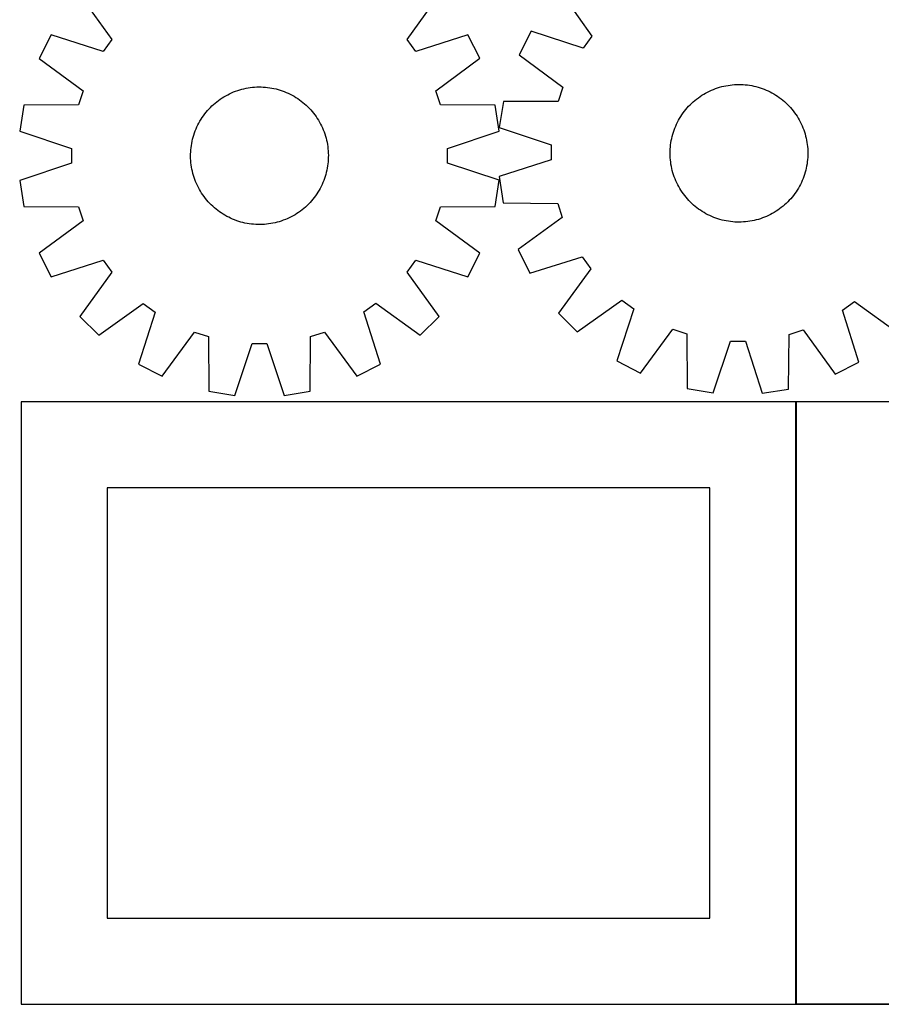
# Model space of a CAD drawing. Header units: millimetres. Extents: x 7 to 1492, y 7 to 2993.
# Tile 3 of 13: x 7 to 507, y 1763 to 2335. Entities that reach past the tile are written whole.
import ezdxf

# ---------------------------------------------------------------- set-up
doc = ezdxf.new("R2010")
doc.units = ezdxf.units.MM
doc.layers.add('COMMON', color=5, linetype='CONTINUOUS', true_color=0x0000ff)
doc.layers.add('CUT', color=7, linetype='CONTINUOUS', true_color=0x000000)

msp = doc.modelspace()

# ---------------------------------------------------------------- linework, layer by layer
at = {"layer": 'COMMON'}
for p, q in [((457.949576, 1762.823825), (457.949576, 2112.823825)), ((906.724736, 1762.723825), (458.049576, 1762.723825))]:
    msp.add_line(p, q, dxfattribs=at)
at = {"layer": 'CUT'}
for p, q in [((41.953079, 2349.213294), (60.484451, 2323.414786)), ((231.997668, 2323.43349), (250.523413, 2349.236038)), ((320.965782, 2351.199645), (339.358719, 2325.302259)), ((25.180883, 2326.123052), (18.197257, 2312.413219)), ((55.445335, 2316.477447), (25.180883, 2326.123052)), ((60.484451, 2323.414786), (55.445335, 2316.477447)), ((237.038297, 2316.49725), (231.997668, 2323.43349)), ((267.300645, 2326.149455), (237.038297, 2316.49725)), ((274.28726, 2312.441145), (267.300645, 2326.149455)), ((304.070162, 2328.199561), (297.013211, 2314.527327)), ((334.282521, 2318.392007), (304.070162, 2328.199561)), ((339.358719, 2325.302259), (334.282521, 2318.392007)), ((18.197257, 2312.413219), (43.793817, 2293.60389)), ((248.694803, 2293.626234), (274.28726, 2312.441145)), ((297.013211, 2314.527327), (322.508666, 2295.58118)), ((134.783271, 2294.140745), (135.992641, 2294.481965)), ((135.992641, 2294.481965), (137.212132, 2294.78503)), ((137.212132, 2294.78503), (138.440541, 2295.049639)), ((138.440541, 2295.049639), (139.676655, 2295.275533)), ((139.676655, 2295.275533), (140.919255, 2295.462488)), ((140.919255, 2295.462488), (142.167114, 2295.61032)), ((142.167114, 2295.61032), (143.419001, 2295.718883)), ((143.419001, 2295.718883), (144.67368, 2295.788069)), ((144.67368, 2295.788069), (145.929914, 2295.817811)), ((145.929914, 2295.817811), (147.186462, 2295.808079)), ((147.186462, 2295.808079), (148.442083, 2295.758883)), ((148.442083, 2295.758883), (149.695541, 2295.67027)), ((149.695541, 2295.67027), (150.945596, 2295.54233)), ((150.945596, 2295.54233), (152.191016, 2295.375187)), ((152.191016, 2295.375187), (153.430571, 2295.169008)), ((153.430571, 2295.169008), (154.663038, 2294.923995)), ((154.663038, 2294.923995), (155.887201, 2294.640389)), ((155.887201, 2294.640389), (157.101851, 2294.318472)), ((322.508666, 2295.58118), (319.8163, 2287.440508)), ((408.777871, 2293.916836), (409.937547, 2294.400736)), ((409.937547, 2294.400736), (411.11185, 2294.84797)), ((411.11185, 2294.84797), (412.299622, 2295.258098)), ((412.299622, 2295.258098), (413.49969, 2295.630715)), ((413.49969, 2295.630715), (414.71087, 2295.965453)), ((414.71087, 2295.965453), (415.931967, 2296.261982)), ((415.931967, 2296.261982), (417.161776, 2296.520009)), ((417.161776, 2296.520009), (418.399082, 2296.739279)), ((418.399082, 2296.739279), (419.642665, 2296.919577)), ((419.642665, 2296.919577), (420.891298, 2297.060723)), ((420.891298, 2297.060723), (422.143749, 2297.16258)), ((422.143749, 2297.16258), (423.398781, 2297.225046)), ((423.398781, 2297.225046), (424.655155, 2297.248059)), ((424.655155, 2297.248059), (425.911633, 2297.231597)), ((425.911633, 2297.231597), (427.166973, 2297.175677)), ((427.166973, 2297.175677), (428.419938, 2297.080353)), ((428.419938, 2297.080353), (429.66929, 2296.945719)), ((429.66929, 2296.945719), (430.913797, 2296.771909)), ((430.913797, 2296.771909), (432.15223, 2296.559094)), ((432.15223, 2296.559094), (433.383367, 2296.307483)), ((433.383367, 2296.307483), (434.605994, 2296.017326)), ((434.605994, 2296.017326), (435.818903, 2295.688908)), ((435.818903, 2295.688908), (437.020898, 2295.322554)), ((437.020898, 2295.322554), (438.210792, 2294.918625)), ((438.210792, 2294.918625), (439.387411, 2294.47752)), ((439.387411, 2294.47752), (440.549594, 2293.999674)), ((43.793817, 2293.60389), (41.145088, 2285.448915)), ((122.480081, 2287.991513), (123.502369, 2288.72222)), ((123.502369, 2288.72222), (124.547106, 2289.420455)), ((124.547106, 2289.420455), (125.613259, 2290.08553)), ((125.613259, 2290.08553), (126.699776, 2290.716788)), ((126.699776, 2290.716788), (127.805586, 2291.313606)), ((127.805586, 2291.313606), (128.929596, 2291.875396)), ((128.929596, 2291.875396), (130.070698, 2292.401602)), ((130.070698, 2292.401602), (131.227766, 2292.891705)), ((131.227766, 2292.891705), (132.399657, 2293.345223)), ((132.399657, 2293.345223), (133.585215, 2293.761706)), ((133.585215, 2293.761706), (134.783271, 2294.140745)), ((157.101851, 2294.318472), (158.305791, 2293.958561)), ((158.305791, 2293.958561), (159.497832, 2293.561011)), ((159.497832, 2293.561011), (160.676797, 2293.126214)), ((160.676797, 2293.126214), (161.841522, 2292.654599)), ((161.841522, 2292.654599), (162.99086, 2292.146632)), ((162.99086, 2292.146632), (164.123674, 2291.602814)), ((164.123674, 2291.602814), (165.238848, 2291.023682)), ((165.238848, 2291.023682), (166.335281, 2290.409808)), ((166.335281, 2290.409808), (167.41189, 2289.761796)), ((167.41189, 2289.761796), (168.467614, 2289.080287)), ((168.467614, 2289.080287), (169.50141, 2288.365953)), ((251.345311, 2285.471837), (248.694803, 2293.626234)), ((399.182216, 2288.002142), (400.160842, 2288.790367)), ((400.160842, 2288.790367), (401.163743, 2289.547463)), ((401.163743, 2289.547463), (402.189931, 2290.272685)), ((402.189931, 2290.272685), (403.238392, 2290.965315)), ((403.238392, 2290.965315), (404.308091, 2291.62467)), ((404.308091, 2291.62467), (405.397974, 2292.2501)), ((405.397974, 2292.2501), (406.506964, 2292.840987)), ((406.506964, 2292.840987), (407.633967, 2293.396749)), ((407.633967, 2293.396749), (408.777871, 2293.916836)), ((440.549594, 2293.999674), (441.696195, 2293.485559)), ((441.696195, 2293.485559), (442.826081, 2292.935682)), ((442.826081, 2292.935682), (443.938137, 2292.350586)), ((443.938137, 2292.350586), (445.031266, 2291.730848)), ((445.031266, 2291.730848), (446.10439, 2291.07708)), ((446.10439, 2291.07708), (447.156448, 2290.389926)), ((447.156448, 2290.389926), (448.186403, 2289.670066)), ((448.186403, 2289.670066), (449.193239, 2288.918209)), ((449.193239, 2288.918209), (450.175962, 2288.135098)), ((9.381228, 2285.270201), (6.975977, 2270.073316)), ((41.145088, 2285.448915), (9.381228, 2285.270201)), ((116.034301, 2282.031791), (116.872571, 2282.967906)), ((116.872571, 2282.967906), (117.739831, 2283.877228)), ((117.739831, 2283.877228), (118.635226, 2284.758859)), ((118.635226, 2284.758859), (119.557872, 2285.611931)), ((119.557872, 2285.611931), (120.506858, 2286.435601)), ((120.506858, 2286.435601), (121.481248, 2287.229056)), ((121.481248, 2287.229056), (122.480081, 2287.991513)), ((169.50141, 2288.365953), (170.512258, 2287.619499)), ((170.512258, 2287.619499), (171.499161, 2286.841663)), ((171.499161, 2286.841663), (172.461144, 2286.03321)), ((172.461144, 2286.03321), (173.397258, 2285.19494)), ((173.397258, 2285.19494), (174.30658, 2284.32768)), ((174.30658, 2284.32768), (175.188212, 2283.432285)), ((175.188212, 2283.432285), (176.041284, 2282.509639)), ((283.109209, 2285.30005), (251.345311, 2285.471837)), ((285.517775, 2270.10369), (283.109209, 2285.30005)), ((288.051938, 2287.431914), (285.565331, 2272.248129)), ((319.8163, 2287.440508), (288.051938, 2287.431914)), ((393.872544, 2282.66471), (394.686137, 2283.622349)), ((394.686137, 2283.622349), (395.529409, 2284.553961)), ((395.529409, 2284.553961), (396.401527, 2285.458625)), ((396.401527, 2285.458625), (397.301631, 2286.335448)), ((397.301631, 2286.335448), (398.228832, 2287.183566)), ((398.228832, 2287.183566), (399.182216, 2288.002142)), ((450.175962, 2288.135098), (451.133601, 2287.321505)), ((451.133601, 2287.321505), (452.065213, 2286.478234)), ((452.065213, 2286.478234), (452.969877, 2285.606116)), ((452.969877, 2285.606116), (453.846701, 2284.706012)), ((453.846701, 2284.706012), (454.694819, 2283.77881)), ((454.694819, 2283.77881), (455.513394, 2282.825426)), ((112.305715, 2276.982538), (112.987224, 2278.038262)), ((112.987224, 2278.038262), (113.701558, 2279.072058)), ((113.701558, 2279.072058), (114.448011, 2280.082906)), ((114.448011, 2280.082906), (115.225848, 2281.069808)), ((115.225848, 2281.069808), (116.034301, 2282.031791)), ((176.041284, 2282.509639), (176.864953, 2281.560653)), ((176.864953, 2281.560653), (177.658408, 2280.586263)), ((177.658408, 2280.586263), (178.420865, 2279.58743)), ((178.420865, 2279.58743), (179.151572, 2278.565141)), ((179.151572, 2278.565141), (179.849808, 2277.520405)), ((179.849808, 2277.520405), (180.514882, 2276.454252)), ((389.657056, 2276.426885), (390.276794, 2277.520014)), ((390.276794, 2277.520014), (390.930563, 2278.593137)), ((390.930563, 2278.593137), (391.617716, 2279.645196)), ((391.617716, 2279.645196), (392.337576, 2280.675151)), ((392.337576, 2280.675151), (393.089433, 2281.681987)), ((393.089433, 2281.681987), (393.872544, 2282.66471)), ((455.513394, 2282.825426), (456.301619, 2281.8468)), ((456.301619, 2281.8468), (457.058716, 2280.843899)), ((457.058716, 2280.843899), (457.783937, 2279.817711)), ((457.783937, 2279.817711), (458.476567, 2278.76925)), ((458.476567, 2278.76925), (459.135922, 2277.699551)), ((459.135922, 2277.699551), (459.761352, 2276.609668)), ((109.412912, 2271.41217), (109.920879, 2272.561507)), ((109.920879, 2272.561507), (110.464697, 2273.694322)), ((110.464697, 2273.694322), (111.043829, 2274.809496)), ((111.043829, 2274.809496), (111.657703, 2275.905929)), ((111.657703, 2275.905929), (112.305715, 2276.982538)), ((180.514882, 2276.454252), (181.14614, 2275.367735)), ((181.14614, 2275.367735), (181.742959, 2274.261925)), ((181.742959, 2274.261925), (182.304748, 2273.137914)), ((182.304748, 2273.137914), (182.830954, 2271.996812)), ((182.830954, 2271.996812), (183.321058, 2270.839745)), ((285.565331, 2272.248129), (315.667632, 2262.107801)), ((387.089017, 2270.699539), (387.530122, 2271.876159)), ((387.530122, 2271.876159), (388.007968, 2273.038342)), ((388.007968, 2273.038342), (388.522083, 2274.184943)), ((388.522083, 2274.184943), (389.07196, 2275.314828)), ((389.07196, 2275.314828), (389.657056, 2276.426885)), ((459.761352, 2276.609668), (460.35224, 2275.500678)), ((460.35224, 2275.500678), (460.908001, 2274.373675)), ((460.908001, 2274.373675), (461.428088, 2273.229771)), ((461.428088, 2273.229771), (461.911988, 2272.070095)), ((461.911988, 2272.070095), (462.359222, 2270.895792)), ((6.975977, 2270.073316), (37.132154, 2260.094352)), ((107.427121, 2265.457848), (107.749038, 2266.672499)), ((107.749038, 2266.672499), (108.10895, 2267.876439)), ((108.10895, 2267.876439), (108.5065, 2269.068479)), ((108.5065, 2269.068479), (108.941297, 2270.247444)), ((108.941297, 2270.247444), (109.412912, 2271.41217)), ((183.321058, 2270.839745), (183.774575, 2269.667854)), ((183.774575, 2269.667854), (184.191059, 2268.482296)), ((184.191059, 2268.482296), (184.570098, 2267.28424)), ((184.570098, 2267.28424), (184.911318, 2266.07487)), ((184.911318, 2266.07487), (185.214382, 2264.855379)), ((255.363774, 2260.11815), (285.517775, 2270.10369)), ((385.448548, 2264.640977), (385.700159, 2265.872115)), ((385.700159, 2265.872115), (385.990316, 2267.094741)), ((385.990316, 2267.094741), (386.318734, 2268.30765)), ((386.318734, 2268.30765), (386.685088, 2269.509645)), ((386.685088, 2269.509645), (387.089017, 2270.699539)), ((462.359222, 2270.895792), (462.769351, 2269.70802)), ((462.769351, 2269.70802), (463.141968, 2268.507952)), ((463.141968, 2268.507952), (463.476706, 2267.296772)), ((463.476706, 2267.296772), (463.773234, 2266.075675)), ((463.773234, 2266.075675), (464.031261, 2264.845867)), ((37.132154, 2260.094352), (37.133089, 2251.520008)), ((106.39724, 2259.266188), (106.525181, 2260.516243)), ((106.525181, 2260.516243), (106.692323, 2261.761663)), ((106.692323, 2261.761663), (106.898503, 2263.001218)), ((106.898503, 2263.001218), (107.143516, 2264.233685)), ((107.143516, 2264.233685), (107.427121, 2265.457848)), ((185.214382, 2264.855379), (185.478992, 2263.62697)), ((185.478992, 2263.62697), (185.704886, 2262.390856)), ((185.704886, 2262.390856), (185.891841, 2261.148256)), ((185.891841, 2261.148256), (186.039673, 2259.900397)), ((255.364709, 2251.543806), (255.363774, 2260.11815)), ((315.667632, 2262.107801), (315.622645, 2253.533575)), ((384.831965, 2259.655721), (384.927289, 2260.908686)), ((384.927289, 2260.908686), (385.061923, 2262.158038)), ((385.061923, 2262.158038), (385.235733, 2263.402544)), ((385.235733, 2263.402544), (385.448548, 2264.640977)), ((464.031261, 2264.845867), (464.250532, 2263.60856)), ((464.250532, 2263.60856), (464.430829, 2262.364977)), ((464.430829, 2262.364977), (464.571976, 2261.116344)), ((464.571976, 2261.116344), (464.673832, 2259.863893)), ((106.2497, 2255.500561), (106.259432, 2256.757109)), ((106.279442, 2254.244328), (106.2497, 2255.500561)), ((106.259432, 2256.757109), (106.308628, 2258.012731)), ((106.308628, 2258.012731), (106.39724, 2259.266188)), ((186.039673, 2259.900397), (186.148235, 2258.64851)), ((186.148235, 2258.64851), (186.217422, 2257.39383)), ((186.237431, 2254.881049), (186.188235, 2253.625427)), ((186.217422, 2257.39383), (186.247163, 2256.137597)), ((186.247163, 2256.137597), (186.237431, 2254.881049)), ((384.759583, 2257.143903), (384.776045, 2258.400381)), ((384.782597, 2255.887528), (384.759583, 2257.143903)), ((384.776045, 2258.400381), (384.831965, 2259.655721)), ((384.845062, 2254.632497), (384.782597, 2255.887528)), ((384.946919, 2253.380046), (384.845062, 2254.632497)), ((464.686929, 2254.840669), (464.591605, 2253.587704)), ((464.673832, 2259.863893), (464.736298, 2258.608861)), ((464.74285, 2256.096009), (464.686929, 2254.840669)), ((464.736298, 2258.608861), (464.759311, 2257.352487)), ((464.759311, 2257.352487), (464.74285, 2256.096009)), ((37.133089, 2251.520008), (6.979089, 2241.534468)), ((106.348628, 2252.989649), (106.279442, 2254.244328)), ((106.457191, 2251.737762), (106.348628, 2252.989649)), ((106.605023, 2250.489903), (106.457191, 2251.737762)), ((106.791978, 2249.247303), (106.605023, 2250.489903)), ((107.017872, 2248.011188), (106.791978, 2249.247303)), ((185.59836, 2248.63694), (185.353347, 2247.404473)), ((185.80454, 2249.876495), (185.59836, 2248.63694)), ((185.971682, 2251.121915), (185.80454, 2249.876495)), ((186.099623, 2252.37197), (185.971682, 2251.121915)), ((186.188235, 2253.625427), (186.099623, 2252.37197)), ((285.520887, 2241.564843), (255.364709, 2251.543806)), ((315.622645, 2253.533575), (285.415598, 2243.709674)), ((385.088065, 2252.131413), (384.946919, 2253.380046)), ((385.268363, 2250.88783), (385.088065, 2252.131413)), ((385.487633, 2249.650523), (385.268363, 2250.88783)), ((385.74566, 2248.420715), (385.487633, 2249.650523)), ((463.818736, 2248.624275), (463.528578, 2247.401649)), ((464.070346, 2249.855412), (463.818736, 2248.624275)), ((464.283161, 2251.093845), (464.070346, 2249.855412)), ((464.456972, 2252.338352), (464.283161, 2251.093845)), ((464.591605, 2253.587704), (464.456972, 2252.338352)), ((107.282481, 2246.782779), (107.017872, 2248.011188)), ((107.585546, 2245.563288), (107.282481, 2246.782779)), ((107.926766, 2244.353918), (107.585546, 2245.563288)), ((108.305805, 2243.155863), (107.926766, 2244.353918)), ((108.722288, 2241.970305), (108.305805, 2243.155863)), ((184.387914, 2243.76172), (183.990363, 2242.569679)), ((184.747825, 2244.965659), (184.387914, 2243.76172)), ((185.069742, 2246.18031), (184.747825, 2244.965659)), ((185.353347, 2247.404473), (185.069742, 2246.18031)), ((285.415598, 2243.709674), (287.742741, 2228.500633)), ((386.042189, 2247.199618), (385.74566, 2248.420715)), ((386.376927, 2245.988438), (386.042189, 2247.199618)), ((386.749544, 2244.78837), (386.376927, 2245.988438)), ((387.159672, 2243.600598), (386.749544, 2244.78837)), ((387.606907, 2242.426295), (387.159672, 2243.600598)), ((462.429878, 2243.79685), (461.988773, 2242.620231)), ((462.833807, 2244.986745), (462.429878, 2243.79685)), ((463.200161, 2246.188739), (462.833807, 2244.986745)), ((463.528578, 2247.401649), (463.200161, 2246.188739)), ((6.979089, 2241.534468), (9.387654, 2226.338108)), ((109.175806, 2240.798414), (108.722288, 2241.970305)), ((109.665909, 2239.641346), (109.175806, 2240.798414)), ((110.192115, 2238.500244), (109.665909, 2239.641346)), ((110.753905, 2237.376234), (110.192115, 2238.500244)), ((111.350723, 2236.270424), (110.753905, 2237.376234)), ((182.032167, 2237.943836), (181.453035, 2236.828663)), ((182.575985, 2239.076651), (182.032167, 2237.943836)), ((183.083951, 2240.225988), (182.575985, 2239.076651)), ((183.555566, 2241.390714), (183.083951, 2240.225988)), ((183.990363, 2242.569679), (183.555566, 2241.390714)), ((283.115635, 2226.367958), (285.520887, 2241.564843)), ((388.090806, 2241.266619), (387.606907, 2242.426295)), ((388.610893, 2240.122715), (388.090806, 2241.266619)), ((389.166655, 2238.995712), (388.610893, 2240.122715)), ((389.757542, 2237.886722), (389.166655, 2238.995712)), ((390.382972, 2236.796839), (389.757542, 2237.886722)), ((459.861838, 2238.069505), (459.2421, 2236.976376)), ((460.446935, 2239.181561), (459.861838, 2238.069505)), ((460.996812, 2240.311447), (460.446935, 2239.181561)), ((461.510927, 2241.458048), (460.996812, 2240.311447)), ((461.988773, 2242.620231), (461.510927, 2241.458048)), ((111.981981, 2235.183906), (111.350723, 2236.270424)), ((112.647056, 2234.117753), (111.981981, 2235.183906)), ((113.345291, 2233.073017), (112.647056, 2234.117753)), ((114.075998, 2232.050728), (113.345291, 2233.073017)), ((114.838455, 2231.051896), (114.075998, 2232.050728)), ((178.048852, 2231.555253), (177.271015, 2230.56835)), ((178.795306, 2232.566101), (178.048852, 2231.555253)), ((179.509639, 2233.599897), (178.795306, 2232.566101)), ((180.191148, 2234.65562), (179.509639, 2233.599897)), ((180.83916, 2235.73223), (180.191148, 2234.65562)), ((181.453035, 2236.828663), (180.83916, 2235.73223)), ((391.042327, 2235.727139), (390.382972, 2236.796839)), ((391.734957, 2234.678678), (391.042327, 2235.727139)), ((392.460179, 2233.652491), (391.734957, 2234.678678)), ((393.217275, 2232.649589), (392.460179, 2233.652491)), ((394.0055, 2231.670964), (393.217275, 2232.649589)), ((394.824076, 2230.71758), (394.0055, 2231.670964)), ((455.64635, 2231.83168), (454.832758, 2230.874041)), ((456.429462, 2232.814403), (455.64635, 2231.83168)), ((457.181318, 2233.821239), (456.429462, 2232.814403)), ((457.901178, 2234.851194), (457.181318, 2233.821239)), ((458.588332, 2235.903253), (457.901178, 2234.851194)), ((459.2421, 2236.976376), (458.588332, 2235.903253)), ((9.387654, 2226.338108), (41.151553, 2226.166321)), ((41.151553, 2226.166321), (43.80206, 2218.011925)), ((115.63191, 2230.077506), (114.838455, 2231.051896)), ((116.45558, 2229.12852), (115.63191, 2230.077506)), ((117.308652, 2228.205874), (116.45558, 2229.12852)), ((118.190283, 2227.310479), (117.308652, 2228.205874)), ((119.099605, 2226.443218), (118.190283, 2227.310479)), ((120.035719, 2225.604948), (119.099605, 2226.443218)), ((172.938991, 2226.026227), (171.990005, 2225.202558)), ((173.861637, 2226.879299), (172.938991, 2226.026227)), ((174.757032, 2227.760931), (173.861637, 2226.879299)), ((175.624293, 2228.670253), (174.757032, 2227.760931)), ((176.462563, 2229.606367), (175.624293, 2228.670253)), ((177.271015, 2230.56835), (176.462563, 2229.606367)), ((248.703047, 2218.034269), (251.351775, 2226.189243)), ((251.351775, 2226.189243), (283.115635, 2226.367958)), ((287.742741, 2228.500633), (319.505264, 2228.15873)), ((319.505264, 2228.15873), (322.112061, 2219.990255)), ((395.672194, 2229.790378), (394.824076, 2230.71758)), ((396.549018, 2228.890274), (395.672194, 2229.790378)), ((397.453682, 2228.018156), (396.549018, 2228.890274)), ((398.385293, 2227.174885), (397.453682, 2228.018156)), ((399.342933, 2226.361292), (398.385293, 2227.174885)), ((400.325655, 2225.578181), (399.342933, 2226.361292)), ((449.358053, 2225.706023), (448.355151, 2224.948926)), ((450.336678, 2226.494248), (449.358053, 2225.706023)), ((451.290062, 2227.312824), (450.336678, 2226.494248)), ((452.217264, 2228.160942), (451.290062, 2227.312824)), ((453.117368, 2229.037765), (452.217264, 2228.160942)), ((453.989486, 2229.942429), (453.117368, 2229.037765)), ((454.832758, 2230.874041), (453.989486, 2229.942429)), ((120.997703, 2224.796496), (120.035719, 2225.604948)), ((121.984605, 2224.018659), (120.997703, 2224.796496)), ((122.995453, 2223.272205), (121.984605, 2224.018659)), ((124.029249, 2222.557872), (122.995453, 2223.272205)), ((125.084973, 2221.876363), (124.029249, 2222.557872)), ((126.161582, 2221.228351), (125.084973, 2221.876363)), ((127.258015, 2220.614476), (126.161582, 2221.228351)), ((128.373189, 2220.035344), (127.258015, 2220.614476)), ((129.506004, 2219.491526), (128.373189, 2220.035344)), ((164.691277, 2220.324552), (163.567267, 2219.762763)), ((165.797087, 2220.92137), (164.691277, 2220.324552)), ((166.883604, 2221.552629), (165.797087, 2220.92137)), ((167.949757, 2222.217703), (166.883604, 2221.552629)), ((168.994494, 2222.915939), (167.949757, 2222.217703)), ((170.016783, 2223.646646), (168.994494, 2222.915939)), ((171.015615, 2224.409103), (170.016783, 2223.646646)), ((171.990005, 2225.202558), (171.015615, 2224.409103)), ((322.112061, 2219.990255), (296.419204, 2201.312679)), ((401.332491, 2224.826324), (400.325655, 2225.578181)), ((402.362446, 2224.106464), (401.332491, 2224.826324)), ((403.414505, 2223.41931), (402.362446, 2224.106464)), ((404.487628, 2222.765542), (403.414505, 2223.41931)), ((405.580757, 2222.145804), (404.487628, 2222.765542)), ((406.692814, 2221.560708), (405.580757, 2222.145804)), ((407.8227, 2221.01083), (406.692814, 2221.560708)), ((408.9693, 2220.496715), (407.8227, 2221.01083)), ((410.131483, 2220.018869), (408.9693, 2220.496715)), ((411.308103, 2219.577764), (410.131483, 2220.018869)), ((439.581347, 2220.095654), (438.407044, 2219.64842)), ((440.741023, 2220.579554), (439.581347, 2220.095654)), ((441.884927, 2221.099641), (440.741023, 2220.579554)), ((443.01193, 2221.655403), (441.884927, 2221.099641)), ((444.12092, 2222.24629), (443.01193, 2221.655403)), ((445.210803, 2222.87172), (444.12092, 2222.24629)), ((446.280503, 2223.531075), (445.210803, 2222.87172)), ((447.328964, 2224.223705), (446.280503, 2223.531075)), ((448.355151, 2224.948926), (447.328964, 2224.223705)), ((43.80206, 2218.011925), (18.209603, 2199.197013)), ((130.655341, 2218.983559), (129.506004, 2219.491526)), ((131.820067, 2218.511945), (130.655341, 2218.983559)), ((132.999032, 2218.077148), (131.820067, 2218.511945)), ((134.191072, 2217.679597), (132.999032, 2218.077148)), ((135.395012, 2217.319686), (134.191072, 2217.679597)), ((136.609663, 2216.997769), (135.395012, 2217.319686)), ((137.833826, 2216.714164), (136.609663, 2216.997769)), ((139.066293, 2216.469151), (137.833826, 2216.714164)), ((140.305848, 2216.262971), (139.066293, 2216.469151)), ((141.551268, 2216.095828), (140.305848, 2216.262971)), ((142.801323, 2215.967888), (141.551268, 2216.095828)), ((144.05478, 2215.879276), (142.801323, 2215.967888)), ((145.310402, 2215.830079), (144.05478, 2215.879276)), ((146.56695, 2215.820347), (145.310402, 2215.830079)), ((147.823183, 2215.850089), (146.56695, 2215.820347)), ((149.077862, 2215.919276), (147.823183, 2215.850089)), ((150.329749, 2216.027838), (149.077862, 2215.919276)), ((151.577608, 2216.17567), (150.329749, 2216.027838)), ((152.820208, 2216.362625), (151.577608, 2216.17567)), ((154.056323, 2216.588519), (152.820208, 2216.362625)), ((155.284732, 2216.853129), (154.056323, 2216.588519)), ((156.504223, 2217.156193), (155.284732, 2216.853129)), ((157.713593, 2217.497413), (156.504223, 2217.156193)), ((158.911648, 2217.876452), (157.713593, 2217.497413)), ((160.097206, 2218.292936), (158.911648, 2217.876452)), ((161.269097, 2218.746453), (160.097206, 2218.292936)), ((162.426165, 2219.236557), (161.269097, 2218.746453)), ((163.567267, 2219.762763), (162.426165, 2219.236557)), ((274.299606, 2199.224939), (248.703047, 2218.034269)), ((412.497997, 2219.173836), (411.308103, 2219.577764)), ((413.699992, 2218.807482), (412.497997, 2219.173836)), ((414.912901, 2218.479064), (413.699992, 2218.807482)), ((416.135527, 2218.188907), (414.912901, 2218.479064)), ((417.366665, 2217.937296), (416.135527, 2218.188907)), ((418.605098, 2217.724481), (417.366665, 2217.937296)), ((419.849604, 2217.55067), (418.605098, 2217.724481)), ((421.098957, 2217.416037), (419.849604, 2217.55067)), ((422.351921, 2217.320713), (421.098957, 2217.416037)), ((423.607262, 2217.264792), (422.351921, 2217.320713)), ((424.863739, 2217.248331), (423.607262, 2217.264792)), ((426.120114, 2217.271344), (424.863739, 2217.248331)), ((427.375146, 2217.33381), (426.120114, 2217.271344)), ((428.627596, 2217.435666), (427.375146, 2217.33381)), ((429.876229, 2217.576813), (428.627596, 2217.435666)), ((431.119812, 2217.75711), (429.876229, 2217.576813)), ((432.357119, 2217.976381), (431.119812, 2217.75711)), ((433.586927, 2218.234408), (432.357119, 2217.976381)), ((434.808024, 2218.530936), (433.586927, 2218.234408)), ((436.019204, 2218.865675), (434.808024, 2218.530936)), ((437.219272, 2219.238292), (436.019204, 2218.865675)), ((438.407044, 2219.64842), (437.219272, 2219.238292)), ((18.209603, 2199.197013), (25.196219, 2185.488704)), ((267.315981, 2185.515106), (274.299606, 2199.224939)), ((296.419204, 2201.312679), (303.332302, 2187.567148)), ((25.196219, 2185.488704), (55.458566, 2195.140909)), ((55.458566, 2195.140909), (60.499196, 2188.204669)), ((232.012412, 2188.223372), (237.051529, 2195.160711)), ((237.051529, 2195.160711), (267.315981, 2185.515106)), ((303.332302, 2187.567148), (333.64591, 2197.057138)), ((333.64591, 2197.057138), (338.649318, 2190.094002)), ((60.499196, 2188.204669), (41.97345, 2162.40212)), ((250.543785, 2162.424865), (232.012412, 2188.223372)), ((338.649318, 2190.094002), (319.985648, 2164.391042)), ((52.854217, 2151.523726), (78.652724, 2170.055099)), ((78.652724, 2170.055099), (85.590064, 2165.015982)), ((206.926602, 2165.029214), (213.862842, 2170.069843)), ((213.862842, 2170.069843), (239.665391, 2151.544098)), ((330.807997, 2153.454529), (356.705383, 2171.847467)), ((356.705383, 2171.847467), (363.615635, 2166.771269)), ((484.950504, 2166.134657), (491.91364, 2171.138066)), ((491.91364, 2171.138066), (517.6166, 2152.474395)), ((85.590064, 2165.015982), (75.944459, 2134.75153)), ((216.578807, 2134.766866), (206.926602, 2165.029214)), ((319.985648, 2164.391042), (330.807997, 2153.454529)), ((363.615635, 2166.771269), (353.808081, 2136.55891)), ((494.440494, 2135.821049), (484.950504, 2166.134657)), ((41.97345, 2162.40212), (52.854217, 2151.523726)), ((239.665391, 2151.544098), (250.543785, 2162.424865)), ((89.654292, 2127.767905), (108.463621, 2153.364464)), ((108.463621, 2153.364464), (116.618596, 2150.715736)), ((175.90119, 2150.7222), (184.055586, 2153.372708)), ((184.055586, 2153.372708), (202.870498, 2127.780251)), ((367.480315, 2129.501958), (386.426462, 2154.997414)), ((386.426462, 2154.997414), (394.567134, 2152.305047)), ((394.567134, 2152.305047), (394.575728, 2120.540686)), ((453.50701, 2120.231489), (453.848912, 2151.994012)), ((453.848912, 2151.994012), (462.017387, 2154.600809)), ((462.017387, 2154.600809), (480.694963, 2128.907952)), ((116.618596, 2150.715736), (116.79731, 2118.951876)), ((131.994195, 2116.546624), (141.973159, 2146.702802)), ((141.973159, 2146.702802), (150.547502, 2146.703737)), ((150.547502, 2146.703737), (160.533043, 2116.549736)), ((175.729403, 2118.958302), (175.90119, 2150.7222)), ((409.759513, 2118.054079), (419.899841, 2148.156379)), ((419.899841, 2148.156379), (428.474067, 2148.111393)), ((428.474067, 2148.111393), (438.297968, 2117.904345)), ((75.944459, 2134.75153), (89.654292, 2127.767905)), ((202.870498, 2127.780251), (216.578807, 2134.766866)), ((353.808081, 2136.55891), (367.480315, 2129.501958)), ((480.694963, 2128.907952), (494.440494, 2135.821049)), ((116.79731, 2118.951876), (131.994195, 2116.546624)), ((160.533043, 2116.549736), (175.729403, 2118.958302)), ((394.575728, 2120.540686), (409.759513, 2118.054079)), ((438.297968, 2117.904345), (453.50701, 2120.231489)), ((457.849575, 2112.823825), (7.849575, 2112.823825)), ((7.849575, 2112.823825), (7.849575, 1762.823825)), ((457.849575, 1762.823825), (457.849575, 2112.823825)), ((908.049576, 2112.823825), (458.049576, 2112.823825)), ((458.049576, 2112.823825), (458.049576, 1762.823825)), ((407.849575, 2062.823825), (57.849575, 2062.823825)), ((57.849575, 2062.823825), (57.849575, 1812.823825)), ((407.849575, 1812.823825), (407.849575, 2062.823825)), ((57.849575, 1812.823825), (407.849575, 1812.823825)), ((7.849575, 1762.823825), (457.849575, 1762.823825)), ((458.049576, 1762.823825), (908.049576, 1762.823825))]:
    msp.add_line(p, q, dxfattribs=at)

doc.saveas('drawing.dxf')
